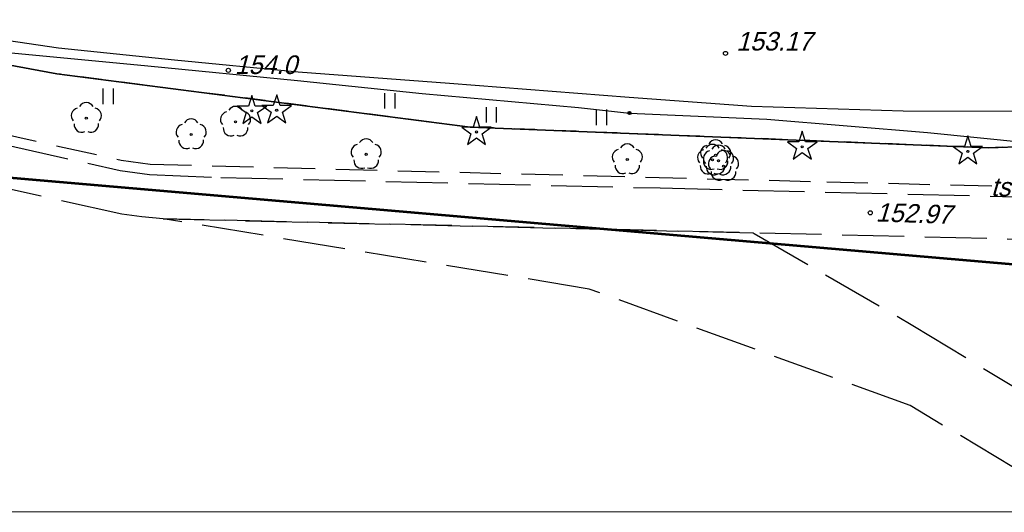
# Model space of a CAD drawing. Extents: x 88043 to 202646, y -79156 to -1177.
# Tile 10 of 54: x 154545 to 159315, y -42485 to -40101. Entities that reach past the tile are written whole.
import ezdxf

# ---------------------------------------------------------------- set-up
doc = ezdxf.new("R2010")
doc.units = ezdxf.units.DM
doc.header["$MEASUREMENT"] = 0
for name, pattern in [('4001', [0]), ('4002', [2, 1, -1]), ('4003', [3, 2, -1]), ('4004', [4, 3, -1])]:
    doc.linetypes.add(name, pattern=pattern)
doc.layers.add('area', color=6, linetype='Continuous', plot=False)
for name, color, linetype in [('DROGI', 6, 'Continuous'), ('Dzialki', 7, 'Continuous'), ('ODGIK_1', 7, 'Continuous'), ('PROJEKTY', 1, 'Continuous'), ('RAMKA', 3, 'Continuous'), ('Roslinnosc', 3, 'Continuous'), ('Rzezba', 8, 'Continuous'), ('Uz_Gaz', 54, 'Continuous'), ('UZYTKI', 7, 'Continuous')]:
    doc.layers.add(name, color=color, linetype=linetype)

# ---------------------------------------------------------------- blocks, each defined once
blk = doc.blocks.new('1812')
at = {"layer": 'Rzezba', "color": 8, "linetype": 'Continuous'}
blk.add_circle((0, 0), 0.2, dxfattribs=at)
blk = doc.blocks.new('1811')
at = {"layer": 'Rzezba', "color": 8, "linetype": 'Continuous'}
blk.add_circle((0, 0), 0.2, dxfattribs=at)
blk = doc.blocks.new('1412')
at = {"layer": 'Roslinnosc', "color": 3, "linetype": 'Continuous'}
for p, q in [((0, 1.5), (-0.33, 0.47)), ((0.33, 0.47), (0, 1.5)), ((-0.33, 0.47), (-1.43, 0.47)), ((-1.43, 0.47), (-0.55, -0.17)), ((1.43, 0.47), (0.33, 0.47)), ((0.55, -0.17), (1.43, 0.47)), ((-0.55, -0.17), (-0.88, -1.21)), ((-0.88, -1.21), (0, -0.57)), ((0, -0.57), (0.88, -1.21)), ((0.88, -1.21), (0.55, -0.17))]:
    blk.add_line(p, q, dxfattribs=at)
blk.add_circle((0, 0), 0.1, dxfattribs=at)
blk = doc.blocks.new('1422')
at = {"layer": 'Roslinnosc', "color": 3, "linetype": 'Continuous'}
blk.add_circle((0, 0), 0.1, dxfattribs=at)
for centre, start, end in [((-0.71, 0.23), -257.5, -138.25), ((0, 0.75), 30.19, -210.23), ((0.71, 0.23), -41.7, 77.49), ((-0.44, -0.61), -185.67, -66.55), ((0.44, -0.61), -113.76, 5.74)]:
    blk.add_arc(centre, 0.75, start, end, dxfattribs=at)
blk = doc.blocks.new('1746')
at = {"layer": 'Uz_Gaz', "color": 54, "linetype": 'Continuous'}
for radius in [0.16, 0.08]:
    blk.add_circle((0, 0), radius, dxfattribs=at)
blk = doc.blocks.new('1450')
at = {"layer": 'Roslinnosc', "color": 3, "linetype": 'Continuous'}
for p, q in [((-0.5, -0.75), (-0.5, 0.75)), ((0.5, -0.75), (0.5, 0.75))]:
    blk.add_line(p, q, dxfattribs=at)
blk = doc.blocks.new('mroczocza')
at = {"layer": 'DROGI', "color": 8, "linetype": '4001'}
for p, q in [((13.187, -39.997), (19.806, -40.973)), ((19.806, -40.973), (25.423, -41.564)), ((25.423, -41.564), (31.411, -42.133)), ((31.411, -42.133), (38.738, -42.692)), ((38.738, -42.692), (47.447, -43.362)), ((47.447, -43.362), (53.381, -43.801)), ((53.381, -43.801), (60.723, -44.02)), ((60.723, -44.02), (67.162, -44.046))]:
    blk.add_line(p, q, dxfattribs=at)
at = {"layer": 'DROGI', "color": 8, "linetype": '4004'}
for p, q in [((5.61, -43.09, 154.151), (22.79, -46.91, 154.601)), ((22.87, -49.03, 153.571), (5.23, -45.09, 154.181)), ((22.79, -46.91, 154.601), (24.21, -47.11, 154.571)), ((24.21, -47.11, 154.571), (27.67, -47.25, 153.411)), ((27.67, -47.25, 153.411), (48.95, -47.76, 153.051)), ((48.95, -47.76, 153.051), (77.24, -48.46, 152.681)), ((23.84, -49.16, 153.601), (22.87, -49.03, 153.571)), ((24.87, -49.25, 154.511), (23.84, -49.16, 153.601)), ((45.51, -52.65, 152.891), (24.87, -49.25, 154.511)), ((24.87, -49.25, 154.511), (46.85, -49.77, 154.131)), ((46.85, -49.77, 154.131), (24.87, -49.25, 154.511)), ((46.85, -49.77, 154.131), (53.449, -49.931)), ((76.767, -50.498, 156.951), (46.85, -49.77, 154.131)), ((53.449, -49.931), (53.5, -49.96, 152.981)), ((53.5, -49.96, 152.981), (61.2, -54.41, 152.541)), ((61.07, -58.29, 152.441), (45.51, -52.65, 152.891)), ((61.2, -54.41, 152.541), (70.3, -59.94, 152.081)), ((69.5, -63.34, 152.081), (61.07, -58.29, 152.441))]:
    blk.add_line(p, q, dxfattribs=at)
at = {"layer": 'Dzialki', "color": 7, "linetype": '4001'}
for p, q in [((-4.72, -37.82), (19.72, -42.23)), ((19.72, -42.23), (-4.72, -37.82)), ((19.72, -42.23), (39.74, -44.81)), ((39.74, -44.81), (19.72, -42.23)), ((39.74, -44.81), (64.86, -45.81)), ((64.86, -45.81), (39.74, -44.81)), ((64.86, -45.81), (107.52, -44.43)), ((107.52, -44.43), (64.86, -45.81))]:
    blk.add_line(p, q, dxfattribs=at)
at = {"layer": 'ODGIK_1', "color": 3, "linetype": '4001', "lineweight": 53}
blk.add_polyline3d([(127.805, 12.99, 0), (127.34, 10.271, 0), (115.442, -38.682, 0), (114.086, -42.497, 0), (111.999, -45.962, 0), (109.256, -48.938, 0), (105.978, -51.3, 0), (102.28, -52.959, 0), (98.334, -53.83, 0), (94.279, -53.889, 0), (-19.434, -44.097, 0), (-23.306, -43.38, 0), (-26.958, -41.918, 0)], dxfattribs=at)
at = {"layer": 'PROJEKTY', "color": 30, "linetype": '4003'}
for p, q in [((13.841, -44.408), (22.841, -46.412)), ((22.841, -46.412), (24.243, -46.611)), ((24.243, -46.611), (57.02, -47.46)), ((57.02, -47.46), (72.019, -47.831))]:
    blk.add_line(p, q, dxfattribs=at)
at = {"layer": 'Uz_Gaz', "color": 54, "linetype": '4001'}
for p, q in [((16.306, -41.106), (24.135, -41.843)), ((24.135, -41.843), (31.374, -42.563)), ((31.374, -42.563), (37.421, -43.191)), ((37.421, -43.191), (44.989, -43.869)), ((44.989, -43.869), (47.462, -44.132)), ((47.462, -44.132), (54.125, -44.426)), ((54.125, -44.426), (61.9, -45.082)), ((61.9, -45.082), (67.973, -45.69))]:
    blk.add_line(p, q, dxfattribs=at)
at = {"layer": 'UZYTKI', "color": 184, "linetype": '4002'}
blk.add_polyline3d([(149.91, -37.31, 0), (116.61, -43.93, 0), (107.52, -44.43, 0), (64.86, -45.81, 0), (39.74, -44.81, 0), (19.72, -42.23, 0), (6.21, -39.79, 0), (-4.72, -37.82, 0), (-166.66, -3.73, 0)], dxfattribs=at)
at = {"layer": 'Roslinnosc', "color": 104, "xscale": 0.5, "yscale": 0.5, "zscale": 0.5}
for name, p in [('1450', (22.224, -43.326)), ('1412', (29.173, -44.029)), ('1412', (30.373, -44)), ('1450', (35.863, -43.542)), ('1422', (21.15, -44.38)), ('1422', (28.38, -44.56)), ('1450', (40.78, -44.218)), ('1412', (40.05, -45.05)), ('1450', (46.123, -44.341)), ('1422', (26.23, -45.17)), ('1412', (55.835, -45.764)), ('1412', (63.856, -45.989)), ('1422', (34.71, -46.13)), ('1422', (47.36, -46.38)), ('1422', (51.49, -46.4)), ('1422', (51.64, -46.18)), ('1422', (51.78, -46.44)), ('1422', (52.02, -46.7))]:
    blk.add_blockref(name, p, dxfattribs=at)
at = {"layer": 'Rzezba', "color": 8, "xscale": 0.5, "yscale": 0.5, "zscale": 0.5}
for name, p in [('1811', (52.117, -41.249, 153.171)), ('1812', (28.032, -42.066, 153.971)), ('1811', (59.13, -48.96, 152.971))]:
    blk.add_blockref(name, p, dxfattribs=at)
at = {"layer": 'Uz_Gaz', "color": 54, "xscale": 0.5, "yscale": 0.5, "zscale": 0.5}
blk.add_blockref('1746', (47.462, -44.132), dxfattribs=at)
at = {"layer": 'PROJEKTY', "color": 30, "oblique": 15}
blk.add_text('ts-384/24', height=0.9, rotation=358.5831, dxfattribs=at).set_placement((64.972, -48.141))
at = {"layer": 'Rzezba', "color": 8, "oblique": 15}
for s, p in [('153.17', (52.637, -41.109)), ('154.0', (28.342, -42.246))]:
    blk.add_text(s, height=0.9, dxfattribs=at).set_placement(p)
blk.add_text('152.97', height=0.9, rotation=358.1323, dxfattribs=at).set_placement((59.385, -49.377))

msp = doc.modelspace()

# ---------------------------------------------------------------- linework, layer by layer
at = {"layer": 'RAMKA', "color": 1}
msp.add_lwpolyline([(171407.303, -42484.611), (148004.412, -42482.051), (148004.412, -22808.721), (171407.303, -22811.281)], close=True, dxfattribs=at)

# ---------------------------------------------------------------- block references
at = {"layer": 'area', "xscale": 100, "yscale": 100, "zscale": 100}
msp.add_blockref('mroczocza', (152752.92, -36139.639), dxfattribs=at)

doc.saveas('drawing.dxf')
